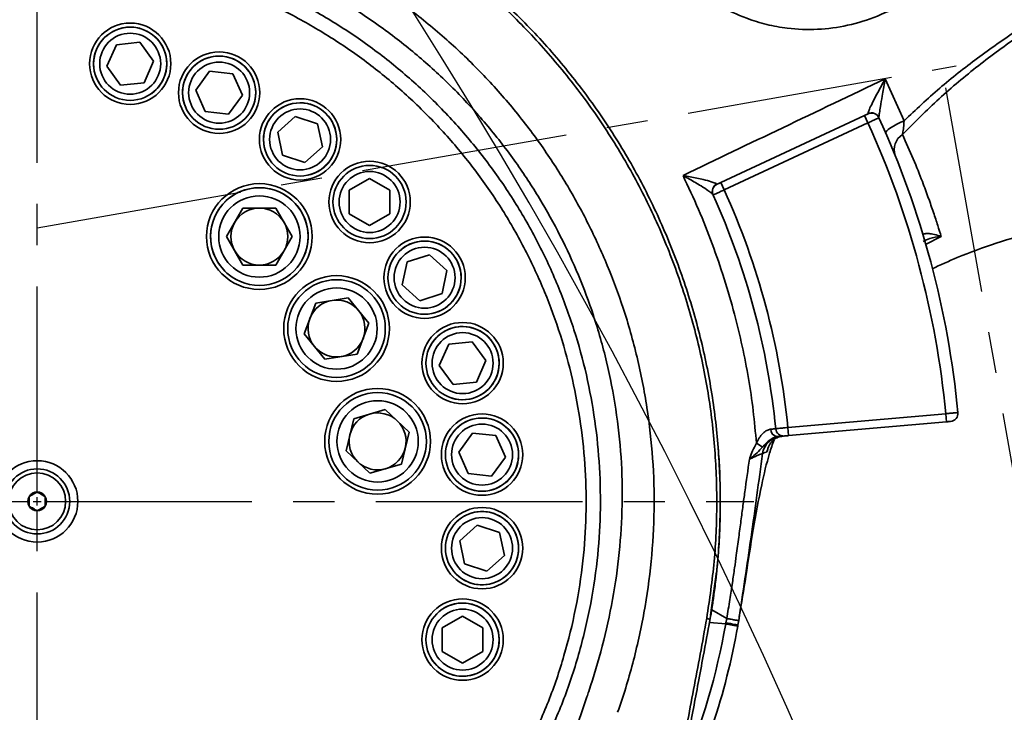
# Model space of a CAD drawing. Header units: millimetres. Extents: x -10540 to 6039, y -7467 to 6433.
# Tile 182 of 236: x -4195 to -3953, y 1843 to 2014. Entities that reach past the tile are written whole.
import ezdxf

# ---------------------------------------------------------------- set-up
doc = ezdxf.new("R2010")
doc.units = ezdxf.units.MM
doc.header["$LTSCALE"] = 8
doc.header["$PDSIZE"] = -1
doc.linetypes.add('CENTER', pattern=[10.16, 6.35, -1.27, 1.27, -1.27])
doc.layers.get('Defpoints').update_dxf_attribs({"true_color": 0x5e5e5e})
doc.layers.add('细实线层', color=7, linetype='Continuous')
doc.dimstyles.new('ISO-25', dxfattribs={"dimscale": 20, "dimtxt": 5, "dimasz": 6, "dimexe": 6, "dimexo": 0.625, "dimtad": 1, "dimtoh": 1, "dimdec": 0, "dimtxsty": 'Standard', "dimcen": 2.5, "dimclrd": 1, "dimclre": 1, "dimclrt": 4, "dimadec": 1, "dimazin": 2, "dimtfac": 1, "dimtdec": 0, "dimtmove": 0, "dimatfit": 0, "dimfxl": 1, "dimarcsym": 0})

# ---------------------------------------------------------------- blocks, each defined once
blk = doc.blocks.new('*D88')
at = {"color": 1, "lineweight": -2, "transparency": 16777216}
for p, q in [((-4178.33, 3196.66), (-1466.17, 3196.66)), ((-1586.17, 255.17), (-1586.17, 3076.66)), ((-4078.33, 135.17), (-1466.17, 135.17))]:
    blk.add_line(p, q, dxfattribs=at)
at = {"color": 1, "transparency": 16777216}
for points in [[(-1606.17, 3076.66), (-1566.17, 3076.66), (-1586.17, 3196.66)], [(-1606.17, 255.17), (-1566.17, 255.17), (-1586.17, 135.17)]]:
    blk.add_solid(points, dxfattribs=at)
at = {"layer": 'Defpoints', "color": 0, "transparency": 16777216}
for p in [(-4190.83, 3196.66), (-1586.17, 3196.66), (-4090.83, 135.17)]:
    blk.add_point(p, dxfattribs=at)
at = {"color": 4, "transparency": 16777216, "insert": (-1669.45, 1665.91), "char_height": 100, "attachment_point": 5, "rotation": 90}
blk.add_mtext('{\\H1.4x;3061}', dxfattribs=at)
blk = doc.blocks.new('*D91')
at = {"color": 1, "lineweight": -2, "transparency": 16777216}
for p, q in [((-4924.16, 2245.17), (-4924.16, 2365.17)), ((-4924.16, 2365.17), (-4625.36, 2365.17)), ((-3885.03, 2125.17), (-5044.16, 2125.17)), ((-4924.16, 1895.17), (-4924.16, 2125.17)), ((-4383.47, 1895.17), (-5044.16, 1895.17)), ((-4924.16, 1775.17), (-4924.16, 1655.17))]:
    blk.add_line(p, q, dxfattribs=at)
at = {"color": 1, "transparency": 16777216}
for points in [[(-4944.16, 2245.17), (-4904.16, 2245.17), (-4924.16, 2125.17)], [(-4944.16, 1775.17), (-4904.16, 1775.17), (-4924.16, 1895.17)]]:
    blk.add_solid(points, dxfattribs=at)
at = {"layer": 'Defpoints', "color": 0, "transparency": 16777216}
for p in [(-4924.16, 2125.17), (-3872.53, 2125.17), (-4370.97, 1895.17)]:
    blk.add_point(p, dxfattribs=at)
at = {"color": 4, "transparency": 16777216, "insert": (-4768.51, 2448.46), "char_height": 100, "attachment_point": 5}
blk.add_mtext('{\\H1.4x;230}', dxfattribs=at)
blk = doc.blocks.new('*D92')
at = {"color": 1, "lineweight": -2, "transparency": 16777216}
for p, q in [((-5283.09, 2397.17), (-5283.09, 2651.22)), ((-5283.09, 2651.22), (-4998.46, 2651.22)), ((-3867.33, 2277.17), (-5403.09, 2277.17)), ((-5283.09, 2125.17), (-5283.09, 2277.17)), ((-3851.78, 2125.17), (-5403.09, 2125.17)), ((-5283.09, 2005.17), (-5283.09, 1885.17))]:
    blk.add_line(p, q, dxfattribs=at)
at = {"color": 1, "lineweight": 13, "transparency": 16777216}
for points in [[(-5303.09, 2397.17), (-5263.09, 2397.17), (-5283.09, 2277.17)], [(-5303.09, 2005.17), (-5263.09, 2005.17), (-5283.09, 2125.17)]]:
    blk.add_solid(points, dxfattribs=at)
at = {"layer": 'Defpoints', "color": 0, "lineweight": 13, "transparency": 16777216}
for p in [(-5283.09, 2277.17), (-3854.83, 2277.17), (-3839.28, 2125.17)]:
    blk.add_point(p, dxfattribs=at)
at = {"color": 4, "transparency": 16777216, "insert": (-5134.52, 2733.72), "char_height": 100, "attachment_point": 5}
blk.add_mtext('{\\H1.4x;152}', dxfattribs=at)
blk = doc.blocks.new('*U97')
at = {"color": 0, "linetype": 'CENTER', "transparency": 16777216}
for p, q in [((0, 2), (0, 175.59)), ((-180.14, 0), (-2, 0)), ((2, 0), (176.29, 0)), ((0, -1373.71), (0, -2))]:
    blk.add_line(p, q, dxfattribs=at)
at = {"color": 0, "linetype": 'Continuous', "transparency": 16777216}
for p, q in [((-1, 0), (1, 0)), ((0, -1), (0, 1))]:
    blk.add_line(p, q, dxfattribs=at)
blk = doc.blocks.new('*D100')
at = {"layer": 'Defpoints', "color": 0, "transparency": 16777216}
for p in [(-4190.83, 2125.8), (-2909.83, 2125.17), (-3967.42, 1929.6), (-3669.79, 1679.14), (-3745.6, 667.95)]:
    blk.add_point(p, dxfattribs=at)
at = {"layer": '细实线层', "color": 1, "lineweight": -2, "transparency": 16777216}
blk.add_arc((-4001.9, 2125.71), 556.52, 292.3505, 347.5936, dxfattribs=at)
at = {"layer": '细实线层', "color": 1, "transparency": 16777216}
for points in [[(-3478.26, 2008.31), (-3438.49, 2003.97), (-3445.38, 2125.43)], [(-3784.71, 1591.78), (-3795.84, 1630.2), (-3905.53, 1577.59)]]:
    blk.add_solid(points, dxfattribs=at)
at = {"layer": '细实线层', "color": 4, "transparency": 16777216, "insert": (-3624.05, 1808.33), "char_height": 100, "attachment_point": 5, "rotation": 49.972}
blk.add_mtext('80°', dxfattribs=at)
blk = doc.blocks.new('*D102')
at = {"layer": 'Defpoints', "color": 0, "transparency": 16777216}
for p in [(-4190.83, 1962.39), (-3558.42, 1206.23), (-3038.6, 938.59), (-4190.83, 802.64), (-4190.83, 735.42)]:
    blk.add_point(p, dxfattribs=at)
at = {"layer": '细实线层', "color": 1, "lineweight": -2, "transparency": 16777216}
blk.add_arc((-4190.83, 735.42), 788.42, 18.72908, 81.27092, dxfattribs=at)
at = {"layer": '细实线层', "color": 1, "transparency": 16777216}
for points in [[(-4072.7, 1494.77), (-4069.65, 1534.65), (-4190.83, 1523.84)], [(-3424.78, 993.54), (-3463.53, 983.62), (-3414.39, 872.33)]]:
    blk.add_solid(points, dxfattribs=at)
at = {"layer": '细实线层', "color": 4, "transparency": 16777216, "insert": (-3643.51, 1387.69), "char_height": 100, "attachment_point": 5, "rotation": 320}
blk.add_mtext('80°', dxfattribs=at)
blk = doc.blocks.new('*D105')
at = {"layer": 'Defpoints', "color": 0, "transparency": 16777216}
for p in [(-4190.83, 1893.17), (-4428.18, 1280.34), (-5294.27, 1124.16), (-4190.83, 735.17), (-4190.83, 521.46)]:
    blk.add_point(p, dxfattribs=at)
at = {"layer": '细实线层', "color": 1, "lineweight": -2, "transparency": 16777216}
blk.add_arc((-4190.83, 735.17), 594.6, 101.583, 148.99841, dxfattribs=at)
at = {"layer": '细实线层', "color": 1, "transparency": 16777216}
for points in [[(-4312.23, 1337.56), (-4308.2, 1297.76), (-4190.83, 1329.77)], [(-4682.39, 1032.91), (-4718.58, 1049.95), (-4751.6, 932.86)]]:
    blk.add_solid(points, dxfattribs=at)
at = {"layer": '细实线层', "color": 4, "transparency": 16777216, "insert": (-4570.77, 1271.97), "char_height": 100, "attachment_point": 5, "rotation": 35.2907}
blk.add_mtext('60%%D', dxfattribs=at)

msp = doc.modelspace()

# ---------------------------------------------------------------- linework, layer by layer
at = {"linetype": 'Continuous', "lineweight": 35}
for p, q in [((-4165.61, 2008.04), (-4171.35, 2007.44)), ((-4162.21, 2003.37), (-4165.61, 2008.04)), ((-4171.35, 2007.44), (-4173.7, 2002.16)), ((-4164.56, 1998.1), (-4162.21, 2003.37)), ((-4173.7, 2002.16), (-4170.3, 1997.49)), ((-4148.43, 2000.94), (-4151.83, 1996.27)), ((-4142.69, 2000.33), (-4148.43, 2000.94)), ((-4140.34, 1995.06), (-4142.69, 2000.33)), ((-4170.3, 1997.49), (-4164.56, 1998.1)), ((-3982.25, 1999.07), (-3977.62, 1988.76)), ((-4151.83, 1996.27), (-4149.48, 1990.99)), ((-4143.74, 1990.39), (-4140.34, 1995.06)), ((-4149.48, 1990.99), (-4143.74, 1990.39)), ((-4127.37, 1989.81), (-4131.66, 1985.95)), ((-4121.88, 1988.03), (-4127.37, 1989.81)), ((-4022.72, 1973.56), (-3987.37, 1990.05)), ((-3986.52, 1988.23), (-4021.87, 1971.75)), ((-3986.52, 1988.23), (-3987.37, 1990.05)), ((-4131.66, 1985.95), (-4130.46, 1980.3)), ((-4120.68, 1982.38), (-4121.88, 1988.03)), ((-4124.97, 1978.52), (-4120.68, 1982.38)), ((-4130.46, 1980.3), (-4124.97, 1978.52)), ((-4109.08, 1974.55), (-4114.08, 1971.66)), ((-4104.08, 1971.66), (-4109.08, 1974.55)), ((-4022.72, 1973.56), (-4021.87, 1971.75)), ((-4114.08, 1971.66), (-4114.08, 1965.89)), ((-4104.08, 1965.89), (-4104.08, 1971.66)), ((-4144.27, 1960.29), (-4140.23, 1967.29)), ((-4140.23, 1967.29), (-4132.15, 1967.29)), ((-4132.15, 1967.29), (-4128.11, 1960.29)), ((-4114.08, 1965.89), (-4109.08, 1963)), ((-4109.08, 1963), (-4104.08, 1965.89)), ((-4140.23, 1953.29), (-4144.27, 1960.29)), ((-4128.11, 1960.29), (-4132.15, 1953.29)), ((-3968.49, 1960.27), (-3972.36, 1958.35)), ((-4094.36, 1955.82), (-4099.85, 1954.04)), ((-4090.07, 1951.96), (-4094.36, 1955.82)), ((-4132.15, 1953.29), (-4140.23, 1953.29)), ((-4099.85, 1954.04), (-4101.05, 1948.39)), ((-4091.27, 1946.31), (-4090.07, 1951.96)), ((-4101.05, 1948.39), (-4096.76, 1944.52)), ((-4122.31, 1943.94), (-4114.33, 1945.22)), ((-4114.33, 1945.22), (-4109.23, 1938.95)), ((-4096.76, 1944.52), (-4091.27, 1946.31)), ((-4125.19, 1936.39), (-4122.31, 1943.94)), ((-4109.23, 1938.95), (-4112.11, 1931.4)), ((-4120.09, 1930.12), (-4125.19, 1936.39)), ((-4089.6, 1933.83), (-4091.95, 1928.56)), ((-4083.86, 1934.44), (-4089.6, 1933.83)), ((-4080.47, 1929.77), (-4083.86, 1934.44)), ((-4112.11, 1931.4), (-4120.09, 1930.12)), ((-4091.95, 1928.56), (-4088.56, 1923.89)), ((-4082.82, 1924.49), (-4080.47, 1929.77)), ((-4088.56, 1923.89), (-4082.82, 1924.49)), ((-4114.87, 1907.64), (-4112.97, 1915.5)), ((-4112.97, 1915.5), (-4105.22, 1917.79)), ((-4105.22, 1917.79), (-4099.36, 1912.22)), ((-4006.22, 1913.33), (-3967.36, 1916.73)), ((-3967.19, 1914.74), (-3967.36, 1916.73)), ((-4006.22, 1913.33), (-4006.04, 1911.34)), ((-3967.19, 1914.74), (-4006.04, 1911.34)), ((-4099.36, 1912.22), (-4101.26, 1904.36)), ((-4083.78, 1911.94), (-4087.17, 1907.27)), ((-4078.03, 1911.34), (-4083.78, 1911.94)), ((-4075.69, 1906.07), (-4078.03, 1911.34)), ((-4109.01, 1902.07), (-4114.87, 1907.64)), ((-4087.17, 1907.27), (-4084.82, 1902)), ((-4079.08, 1901.4), (-4075.69, 1906.07)), ((-4011.15, 1908.01), (-4011.31, 1907.41)), ((-4101.26, 1904.36), (-4109.01, 1902.07)), ((-4084.82, 1902), (-4079.08, 1901.4)), ((-4082.63, 1889.32), (-4086.92, 1885.46)), ((-4077.14, 1887.54), (-4082.63, 1889.32)), ((-4075.94, 1881.89), (-4077.14, 1887.54)), ((-4086.92, 1885.46), (-4085.72, 1879.81)), ((-4080.23, 1878.03), (-4075.94, 1881.89)), ((-4085.72, 1879.81), (-4080.23, 1878.03)), ((-4023.73, 1877.83), (-4025.21, 1867.23)), ((-4024.95, 1868.54), (-4021.25, 1866.37)), ((-4086.21, 1866.95), (-4091.21, 1864.07)), ((-4081.21, 1864.07), (-4086.21, 1866.95)), ((-4025.44, 1865.67), (-4025.49, 1865.4)), ((-4025.49, 1865.4), (-4021.48, 1865.05)), ((-4021.48, 1865.05), (-4021.44, 1865.3)), ((-4021.44, 1865.3), (-4021.25, 1866.37)), ((-4018.48, 1864.78), (-4018.53, 1864.52)), ((-4018.3, 1865.86), (-4018.48, 1864.78)), ((-4018.45, 1864.99), (-4018.32, 1865.73)), ((-4091.21, 1864.07), (-4091.21, 1858.29)), ((-4081.21, 1858.29), (-4081.21, 1864.07)), ((-4091.21, 1858.29), (-4086.21, 1855.41)), ((-4086.21, 1855.41), (-4081.21, 1858.29))]:
    msp.add_line(p, q, dxfattribs=at)
at = {"linetype": 'Continuous', "lineweight": 35, "flags": 128}
for points in [[(-3977.62, 1988.76), (-3978.56, 1988.35), (-3979.45, 1987.91), (-3980.26, 1987.46), (-3980.96, 1987.02), (-3981.51, 1986.61), (-3981.9, 1986.25), (-3982.1, 1985.94), (-3982.12, 1985.71)], [(-4021.44, 1865.3), (-4020.86, 1865.2), (-4020.31, 1865.11), (-4019.8, 1865.02), (-4019.35, 1864.94), (-4018.98, 1864.87), (-4018.71, 1864.82), (-4018.54, 1864.79), (-4018.48, 1864.78)]]:
    msp.add_lwpolyline(points, dxfattribs=at)
at = {"linetype": 'Continuous', "lineweight": 35}
for centre, radius in [((-4167.96, 2002.77), 10), ((-4167.96, 2002.77), 9), ((-4167.96, 2002.77), 7.5), ((-4146.08, 1995.66), 10), ((-4146.08, 1995.66), 9), ((-4146.08, 1995.66), 7.5), ((-4126.17, 1984.16), 10), ((-4126.17, 1984.16), 9), ((-4126.17, 1984.16), 7.5), ((-4109.08, 1968.78), 10), ((-4109.08, 1968.78), 9), ((-4109.08, 1968.78), 7.5), ((-4136.19, 1960.29), 13), ((-4136.19, 1960.29), 12), ((-4136.19, 1960.29), 10), ((-4095.56, 1950.17), 10), ((-4095.56, 1950.17), 9), ((-4095.56, 1950.17), 7.5), ((-4117.21, 1937.67), 13), ((-4117.21, 1937.67), 12), ((-4117.21, 1937.67), 10), ((-4086.21, 1929.16), 10), ((-4086.21, 1929.16), 9), ((-4086.21, 1929.16), 7.5), ((-4107.12, 1909.93), 13), ((-4107.12, 1909.93), 12), ((-4107.12, 1909.93), 10), ((-4081.43, 1906.67), 10), ((-4081.43, 1906.67), 9), ((-4081.43, 1906.67), 7.5), ((-4190.83, 1895.17), 10), ((-4190.83, 1895.17), 8), ((-4190.83, 1895.17), 7), ((-4081.43, 1883.67), 10), ((-4081.43, 1883.67), 9), ((-4081.43, 1883.67), 7.5), ((-4086.21, 1861.18), 10), ((-4086.21, 1861.18), 9), ((-4086.21, 1861.18), 7.5)]:
    msp.add_circle(centre, radius, dxfattribs=at)
at = {"color": 4}
for centre, radius, start in [((-4190.83, 735.17), 2461.48, 10), ((-5195.42, 1315.17), 1301.48, 350.17884)]:
    msp.add_arc(centre, radius, start, 150, dxfattribs=at)
at = {"linetype": 'Continuous', "lineweight": 35}
for centre, radius, start, end in [((-4167.96, 2002.77), 9, 126, 216), ((-4167.96, 2002.77), 9, 306, 126), ((-4146.08, 1995.66), 9, 114, 204), ((-4146.08, 1995.66), 9, 294, 114), ((-4126.17, 1984.16), 9, 102, 192), ((-4126.17, 1984.16), 9, 282, 102), ((-3985.62, 1988.69), 2, 24.6522, 115.7054), ((-3985.62, 1988.66), 2, 24.4918, 115), ((-4190.83, 1895.17), 224.5, 5.5104, 24.4896), ((-4190.83, 1895.17), 227.5, 5.5082, 24.4918), ((-3975.64, 1981.65), 4.42, 122.8478, 198.6697), ((-4109.08, 1968.78), 9, 90, 180), ((-4109.08, 1968.78), 9, 270, 90), ((-4136.19, 1960.29), 12, 60, 240), ((-4022.83, 1971.4), 1.98, 115.3135, 203.9966), ((-4022.78, 1971.33), 2, 115, 204.3789), ((-4190.83, 1895.17), 185.5, 5.6178, 24.3822), ((-4136.19, 1960.29), 12, 330, 60), ((-4190.83, 1895.17), 182.5, 5.6211, 24.3789), ((-4136.19, 1960.29), 7, 90, 150), ((-4136.19, 1960.29), 7, 30, 90), ((-4136.19, 1960.29), 7, 150, 210), ((-4136.19, 1960.29), 7, 330, 30), ((-4095.56, 1950.17), 9, 78, 168), ((-4136.19, 1960.29), 7, 210, 270), ((-4136.19, 1960.29), 7, 270, 330), ((-4095.56, 1950.17), 9, 258, 78), ((-4117.21, 1937.67), 7, 99.1229, 159.1229), ((-4117.21, 1937.67), 7, 39.1229, 99.1229), ((-4117.21, 1937.67), 7, 339.1229, 39.1229), ((-4117.21, 1937.67), 7, 159.1229, 219.1229), ((-4086.21, 1929.16), 9, 66, 156), ((-4086.21, 1929.16), 9, 246, 66), ((-4117.21, 1937.67), 7, 279.1229, 339.1229), ((-4117.21, 1937.67), 7, 219.1229, 279.1229), ((-4107.12, 1909.93), 7, 106.4384, 166.4384), ((-4107.12, 1909.93), 7, 46.4384, 106.4384), ((-4081.43, 1906.67), 9, 54, 144), ((-3966.37, 1916.82), 2, 275, 5.5082), ((-4107.12, 1909.93), 7, 346.4384, 46.4384), ((-4081.43, 1906.67), 9, 234, 54), ((-4007.21, 1913.24), 2, 185.6211, 275), ((-4107.12, 1909.93), 7, 166.4384, 226.4384), ((-4007.5, 1906.19), 5, 95.004, 171.3643), ((-4008.64, 1912.89), 1.79, 179.2377, 266.0799), ((-4107.12, 1909.93), 7, 286.4384, 346.4384), ((-3974.05, 1971.82), 74.02, 237.4022, 238.7676), ((-4107.12, 1909.93), 7, 226.4384, 286.4384), ((-4190.83, 1895.17), 2.31, 150, 210), ((-4190.83, 1895.17), 2.31, 90, 150), ((-4190.83, 1895.17), 2.31, 30, 90), ((-4190.83, 1895.17), 2.31, 330, 30), ((-4190.83, 1895.17), 2.31, 210, 270), ((-4190.83, 1895.17), 2.31, 270, 330), ((-4081.43, 1883.67), 9, 42, 132), ((-4081.43, 1883.67), 9, 222, 42), ((-4086.21, 1861.18), 9, 30, 120), ((-4086.21, 1861.18), 9, 210, 30), ((-4190.83, 1895.17), 172, 337.3427, 349.9126), ((-4190.83, 1895.17), 175, 333.4207, 349.9126)]:
    msp.add_arc(centre, radius, start, end, dxfattribs=at)
for points, knots in [([(-4356.27, 1866), (-4356.27, 1866), (-4357.09, 1870.65), (-4358.33, 1880.04), (-4359, 1894.23), (-4358.49, 1908.44), (-4356.79, 1922.53), (-4353.88, 1936.42), (-4349.81, 1950.03), (-4344.62, 1963.26), (-4338.35, 1975.99), (-4330.99, 1988.13), (-4322.64, 1999.63), (-4313.35, 2010.39), (-4303.21, 2020.32), (-4292.24, 2029.35), (-4280.55, 2037.42), (-4268.22, 2044.5), (-4255.36, 2050.5), (-4242.05, 2055.37), (-4228.37, 2059.12), (-4214.43, 2061.7), (-4201.87, 2063.01), (-4194, 2063.12), (-4190.83, 2063.17)], [0, 0, 0, 0, 0, 0.048332, 0.096837, 0.145342, 0.193674, 0.241998, 0.290495, 0.338992, 0.387316, 0.435646, 0.484148, 0.532651, 0.580981, 0.629293, 0.677778, 0.726263, 0.774574, 0.82274, 0.87108, 0.919418, 0.967581, 1, 1, 1, 1]), ([(-4190.83, 2063.17), (-4187.66, 2063.12), (-4179.78, 2063.01), (-4167.22, 2061.7), (-4153.28, 2059.12), (-4139.6, 2055.37), (-4126.29, 2050.5), (-4113.43, 2044.5), (-4101.1, 2037.42), (-4089.41, 2029.35), (-4078.44, 2020.32), (-4068.3, 2010.39), (-4059.02, 1999.63), (-4050.66, 1988.13), (-4043.31, 1975.99), (-4037.03, 1963.26), (-4031.84, 1950.03), (-4027.77, 1936.42), (-4024.86, 1922.53), (-4023.16, 1908.44), (-4022.65, 1894.23), (-4023.32, 1880.04), (-4024.56, 1870.65), (-4025.38, 1866), (-4025.38, 1866)], [0, 0, 0, 0, 0.032419, 0.080582, 0.12892, 0.17726, 0.225426, 0.273737, 0.322222, 0.370707, 0.419019, 0.467349, 0.515852, 0.564354, 0.612684, 0.661008, 0.709505, 0.758002, 0.806326, 0.854658, 0.903163, 0.951668, 1, 1, 1, 1, 1]), ([(-3971.66, 2022.11), (-3973.53, 2020.66), (-3977.39, 2017.65), (-3984.13, 2014.32), (-3991.39, 2012.03), (-3998.89, 2011.04), (-4005.6, 2011.27), (-4011.43, 2012.34), (-4017.11, 2014.08), (-4023.19, 2016.97), (-4029.35, 2021.27), (-4034.68, 2026.56), (-4039.06, 2032.65), (-4042.34, 2039.41), (-4044.46, 2046.63), (-4045.3, 2054.11), (-4045.03, 2060.03), (-4044.42, 2063.36), (-4044.27, 2064.24)], [0, 0, 0, 0, 0.0652001, 0.1348807, 0.2045497, 0.2720924, 0.3396274, 0.3861237, 0.432621, 0.5002928, 0.5679639, 0.6355876, 0.7032138, 0.7711088, 0.8390068, 0.9073162, 0.9756287, 1, 1, 1, 1]), ([(-4190.83, 2062.43), (-4193.98, 2062.39), (-4201.81, 2062.29), (-4214.29, 2061.01), (-4228.13, 2058.42), (-4241.71, 2054.67), (-4254.93, 2049.82), (-4267.7, 2043.85), (-4279.94, 2036.82), (-4291.55, 2028.8), (-4302.44, 2019.85), (-4312.52, 2009.98), (-4321.76, 1999.3), (-4330.07, 1987.89), (-4337.4, 1975.83), (-4343.66, 1963.19), (-4348.86, 1950.05), (-4352.94, 1936.53), (-4355.88, 1922.72), (-4357.61, 1908.7), (-4358.13, 1894.57), (-4357.56, 1880.42), (-4356.18, 1871.1), (-4355.5, 1866.45)], [0, 0, 0, 0, 0.032407, 0.080543, 0.128859, 0.177191, 0.225349, 0.273617, 0.322057, 0.370498, 0.418767, 0.467073, 0.515551, 0.56403, 0.612337, 0.660683, 0.7092, 0.757717, 0.806061, 0.854456, 0.903025, 0.951598, 1, 1, 1, 1]), ([(-4026.16, 1866.45), (-4025.47, 1871.1), (-4024.1, 1880.42), (-4023.52, 1894.57), (-4024.04, 1908.7), (-4025.77, 1922.72), (-4028.71, 1936.53), (-4032.8, 1950.05), (-4037.99, 1963.19), (-4044.26, 1975.83), (-4051.58, 1987.89), (-4059.9, 1999.3), (-4069.13, 2009.98), (-4079.21, 2019.85), (-4090.1, 2028.8), (-4101.72, 2036.82), (-4113.96, 2043.85), (-4126.72, 2049.82), (-4139.94, 2054.67), (-4153.52, 2058.42), (-4167.36, 2061.01), (-4179.85, 2062.29), (-4187.68, 2062.39), (-4190.83, 2062.43)], [0, 0, 0, 0, 0.048402, 0.096975, 0.145544, 0.193939, 0.242283, 0.2908, 0.339317, 0.387663, 0.43597, 0.484449, 0.532927, 0.581233, 0.629502, 0.677943, 0.726383, 0.774651, 0.822809, 0.871141, 0.919457, 0.967593, 1, 1, 1, 1]), ([(-4333.57, 1843.32), (-4333.57, 1843.32), (-4334.83, 1846.88), (-4337.1, 1854.15), (-4339.73, 1865.32), (-4341.55, 1876.7), (-4342.56, 1888.53), (-4342.62, 1900.75), (-4341.63, 1913.3), (-4339.62, 1925.73), (-4336.7, 1937.51), (-4333, 1948.57), (-4328.66, 1958.92), (-4323.58, 1968.94), (-4317.74, 1978.61), (-4311.14, 1987.87), (-4303.81, 1996.67), (-4295.84, 2004.9), (-4286.64, 2013.08), (-4276.08, 2020.96), (-4264.08, 2028.29), (-4251.47, 2034.49), (-4238.96, 2039.27), (-4226.73, 2042.75), (-4214.88, 2045.11), (-4202.89, 2046.61), (-4194.84, 2046.8), (-4190.83, 2046.9)], [0, 0, 0, 0, 0, 0.039712, 0.07954, 0.119375, 0.159095, 0.202283, 0.24562, 0.288957, 0.332144, 0.370538, 0.40904, 0.447541, 0.485935, 0.525065, 0.564309, 0.603552, 0.642683, 0.690605, 0.738734, 0.786863, 0.834785, 0.876024, 0.917394, 0.958762, 1, 1, 1, 1]), ([(-4190.83, 2046.9), (-4186.96, 2046.81), (-4179.21, 2046.63), (-4167.65, 2045.24), (-4156.23, 2043.05), (-4144.65, 2039.88), (-4133.02, 2035.65), (-4121.43, 2030.3), (-4110.32, 2024.01), (-4100.02, 2016.97), (-4090.56, 2009.27), (-4081.92, 2001.05), (-4073.94, 1992.18), (-4066.83, 1982.9), (-4060.59, 1973.3), (-4055.18, 1963.46), (-4050.5, 1953.25), (-4046.43, 1942.31), (-4043.12, 1930.63), (-4040.7, 1918.25), (-4039.3, 1905.72), (-4038.93, 1893.08), (-4039.66, 1880.39), (-4041.44, 1867.75), (-4044.2, 1855.33), (-4046.68, 1847.27), (-4048.08, 1843.32), (-4048.08, 1843.32)], [0, 0, 0, 0, 0.039724, 0.079564, 0.119406, 0.159131, 0.202691, 0.246406, 0.290121, 0.33368, 0.374406, 0.415259, 0.456111, 0.496837, 0.535232, 0.573734, 0.612236, 0.650631, 0.693851, 0.737223, 0.780596, 0.823818, 0.867789, 0.911917, 0.956038, 1, 1, 1, 1, 1]), ([(-4190.83, 2038.88), (-4194.63, 2038.79), (-4202.26, 2038.61), (-4213.64, 2037.21), (-4224.87, 2035), (-4236.48, 2031.73), (-4248.34, 2027.26), (-4260.31, 2021.44), (-4271.7, 2014.56), (-4281.74, 2007.16), (-4290.48, 1999.48), (-4298.05, 1991.73), (-4305.03, 1983.44), (-4311.3, 1974.73), (-4316.85, 1965.62), (-4321.67, 1956.19), (-4325.79, 1946.43), (-4329.29, 1936.01), (-4332.04, 1924.92), (-4333.91, 1913.22), (-4334.79, 1901.42), (-4334.68, 1889.92), (-4333.65, 1878.78), (-4331.84, 1868.04), (-4329.36, 1857.45), (-4327.13, 1850.56), (-4326.02, 1847.12)], [0, 0, 0, 0, 0.041354, 0.082835, 0.124317, 0.165672, 0.213659, 0.261852, 0.310042, 0.358026, 0.397143, 0.436374, 0.475603, 0.514719, 0.553032, 0.591455, 0.629877, 0.66819, 0.711193, 0.754355, 0.797516, 0.840521, 0.880328, 0.920235, 0.960163, 1, 1, 1, 1]), ([(-4055.63, 1847.12), (-4055.48, 1847.56), (-4054.07, 1851.67), (-4051.7, 1859.57), (-4049.18, 1871), (-4047.53, 1882.59), (-4046.8, 1894.31), (-4047.08, 1906.1), (-4048.37, 1917.88), (-4050.64, 1929.53), (-4053.76, 1940.53), (-4057.62, 1950.84), (-4062.06, 1960.46), (-4067.2, 1969.73), (-4073.13, 1978.77), (-4079.89, 1987.5), (-4087.47, 1995.85), (-4095.68, 2003.58), (-4104.67, 2010.81), (-4114.45, 2017.42), (-4125, 2023.33), (-4136, 2028.35), (-4147.04, 2032.31), (-4158.01, 2035.28), (-4168.85, 2037.33), (-4179.81, 2038.63), (-4187.16, 2038.8), (-4190.83, 2038.88)], [0, 0, 0, 0, 0.005121, 0.047917, 0.090834, 0.133732, 0.1765, 0.219546, 0.26275, 0.305954, 0.349, 0.387321, 0.425751, 0.464183, 0.502505, 0.543221, 0.584066, 0.624912, 0.66563, 0.709252, 0.753028, 0.796805, 0.84043, 0.880265, 0.920215, 0.960165, 1, 1, 1, 1]), ([(-4314.91, 1834.2), (-4316.56, 1837.72), (-4319.85, 1844.78), (-4323.64, 1855.88), (-4326.56, 1867.24), (-4328.49, 1878.81), (-4329.41, 1890.54), (-4329.33, 1902.33), (-4328.25, 1914.09), (-4326.19, 1925.67), (-4323.13, 1936.99), (-4319.14, 1947.98), (-4314.24, 1958.61), (-4308.48, 1968.75), (-4301.9, 1978.33), (-4294.55, 1987.31), (-4286.48, 1995.65), (-4277.75, 2003.29), (-4268.39, 2010.16), (-4258.46, 2016.24), (-4248.08, 2021.47), (-4237.23, 2025.85), (-4225.98, 2029.3), (-4214.4, 2031.78), (-4202.65, 2033.35), (-4194.76, 2033.55), (-4190.83, 2033.65)], [0, 0, 0, 0, 0.042025, 0.0842, 0.126371, 0.168393, 0.210436, 0.252635, 0.294831, 0.336871, 0.378327, 0.419935, 0.461543, 0.502999, 0.544025, 0.585198, 0.626371, 0.667399, 0.708523, 0.749794, 0.791064, 0.83219, 0.874066, 0.916095, 0.958124, 1, 1, 1, 1]), ([(-4190.83, 2033.65), (-4186.94, 2033.56), (-4179.15, 2033.36), (-4167.55, 2031.83), (-4156.11, 2029.41), (-4144.93, 2026.03), (-4134.08, 2021.7), (-4123.62, 2016.48), (-4113.63, 2010.41), (-4104.2, 2003.53), (-4095.4, 1995.87), (-4087.27, 1987.5), (-4079.87, 1978.48), (-4073.27, 1968.91), (-4067.53, 1958.82), (-4062.65, 1948.31), (-4058.67, 1937.43), (-4055.61, 1926.3), (-4053.53, 1914.97), (-4052.39, 1903.52), (-4052.2, 1892.03), (-4052.98, 1880.35), (-4054.81, 1868.55), (-4057.74, 1856.73), (-4061.62, 1845.19), (-4065.04, 1837.86), (-4066.74, 1834.2)], [0, 0, 0, 0, 0.041344, 0.082836, 0.124327, 0.165671, 0.206991, 0.248457, 0.289924, 0.331242, 0.372495, 0.413896, 0.455296, 0.496547, 0.537604, 0.578808, 0.620013, 0.66107, 0.702025, 0.743125, 0.784227, 0.825186, 0.868804, 0.912589, 0.956378, 1, 1, 1, 1]), ([(-3906.59, 2032.52), (-3909.37, 2031.38), (-3914.94, 2029.11), (-3923.09, 2025.22), (-3931.09, 2021.02), (-3939.9, 2015.9), (-3949.4, 2009.76), (-3959.46, 2002.35), (-3969.13, 1994.32), (-3975.07, 1988.34), (-3978.04, 1985.36)], [0, 0, 0, 0, 0.104143, 0.208293, 0.313251, 0.418211, 0.562486, 0.706753, 0.853393, 1, 1, 1, 1]), ([(-3977.62, 1988.76), (-3974.74, 1991.46), (-3968.98, 1996.87), (-3959.62, 2004.23), (-3949.83, 2011.11), (-3940.45, 2016.92), (-3931.69, 2021.81), (-3923.6, 2025.91), (-3915.33, 2029.71), (-3909.66, 2031.93), (-3906.83, 2033.04)], [0, 0, 0, 0, 0.140946, 0.281919, 0.425062, 0.568214, 0.675785, 0.783354, 0.89168, 1, 1, 1, 1]), ([(-4190.83, 2030.17), (-4194.61, 2030.08), (-4202.19, 2029.89), (-4213.58, 2028.4), (-4224.92, 2025.97), (-4235.95, 2022.58), (-4246.49, 2018.33), (-4256.57, 2013.26), (-4266.29, 2007.31), (-4275.46, 2000.55), (-4283.94, 1993.13), (-4291.79, 1985.03), (-4298.99, 1976.23), (-4305.44, 1966.81), (-4311.04, 1956.95), (-4315.81, 1946.63), (-4319.73, 1935.84), (-4322.72, 1924.71), (-4324.74, 1913.45), (-4325.82, 1902.01), (-4325.91, 1890.43), (-4325.01, 1878.91), (-4323.15, 1867.63), (-4320.35, 1856.58), (-4316.65, 1845.68), (-4313.39, 1838.67), (-4311.76, 1835.17)], [0, 0, 0, 0, 0.041256, 0.082512, 0.124998, 0.167484, 0.208043, 0.248602, 0.29033, 0.332057, 0.372558, 0.413059, 0.454733, 0.496406, 0.537358, 0.578311, 0.620483, 0.662655, 0.704209, 0.745763, 0.788566, 0.831369, 0.872928, 0.914488, 0.957244, 1, 1, 1, 1]), ([(-4069.89, 1835.17), (-4068.23, 1838.75), (-4064.9, 1845.93), (-4061.12, 1857.21), (-4058.26, 1868.76), (-4056.48, 1880.3), (-4055.72, 1891.71), (-4055.91, 1902.94), (-4057.02, 1914.14), (-4059.05, 1925.22), (-4062.02, 1936.1), (-4065.91, 1946.73), (-4070.66, 1957.01), (-4076.25, 1966.88), (-4082.68, 1976.24), (-4089.9, 1985.05), (-4097.82, 1993.23), (-4106.4, 2000.72), (-4115.59, 2007.44), (-4125.32, 2013.38), (-4135.51, 2018.49), (-4146.09, 2022.72), (-4156.99, 2026.02), (-4168.14, 2028.39), (-4179.45, 2029.89), (-4187.04, 2030.08), (-4190.83, 2030.17)], [0, 0, 0, 0, 0.043684, 0.087534, 0.131382, 0.175062, 0.216079, 0.257238, 0.298395, 0.339407, 0.380494, 0.421728, 0.462962, 0.504048, 0.545286, 0.586673, 0.628061, 0.6693, 0.710564, 0.751976, 0.793388, 0.834652, 0.875915, 0.917326, 0.958737, 1, 1, 1, 1]), ([(-4032, 1975.28), (-4023.82, 1979.21), (-4007.24, 1987.17), (-3990.66, 1995.06), (-3982.25, 1999.07)], [0, 0, 0, 0, 0.492805, 1, 1, 1, 1]), ([(-3986.49, 1990.48), (-3986.5, 1990.54), (-3986.51, 1990.61), (-3986.41, 1990.96), (-3986.14, 1991.64), (-3985.41, 1993.18), (-3984.17, 1995.58), (-3983.05, 1997.65), (-3982.35, 1998.89), (-3982.26, 1999.06), (-3982.25, 1999.07)], [0, 0, 0, 0, 0.089307, 0.111117, 0.225317, 0.385805, 0.621359, 0.946439, 0.998526, 1, 1, 1, 1]), ([(-3982.25, 1999.07), (-3982.25, 1999.06), (-3982.29, 1998.87), (-3982.54, 1997.48), (-3982.95, 1995.15), (-3983.4, 1992.47), (-3983.67, 1990.76), (-3983.78, 1990.01), (-3983.82, 1989.64), (-3983.81, 1989.57), (-3983.81, 1989.52)], [0, 0, 0, 0, 0.001473, 0.053443, 0.378163, 0.614082, 0.774912, 0.889099, 0.911304, 1, 1, 1, 1]), ([(-3986.46, 1990.47), (-3986.46, 1990.47), (-3986.46, 1990.47), (-3986.5, 1990.45), (-3986.65, 1990.38), (-3986.89, 1990.27), (-3987.14, 1990.15), (-3987.3, 1990.08), (-3987.37, 1990.05)], [0, 0, 0, 0, 0.0069128, 0.2215862, 0.4362596, 0.6509381, 0.8656247, 1, 1, 1, 1]), ([(-3983.8, 1989.49), (-3983.83, 1989.47), (-3983.89, 1989.44), (-3984.38, 1989.22), (-3985.07, 1988.9), (-3985.83, 1988.55), (-3986.33, 1988.32), (-3986.52, 1988.23)], [0, 0, 0, 0, 0.221511, 0.436208, 0.650908, 0.865613, 1, 1, 1, 1]), ([(-3977.62, 1988.76), (-3977.66, 1988.2), (-3977.73, 1987.1), (-3977.91, 1985.99), (-3978.01, 1985.48), (-3978.04, 1985.36)], [0, 0, 0, 0, 0.451089, 0.872738, 1, 1, 1, 1]), ([(-3978.04, 1985.36), (-3977.12, 1983.33), (-3975.29, 1979.28), (-3973.25, 1974.12), (-3971.63, 1969.77), (-3970.37, 1966.16), (-3969.31, 1962.93), (-3968.77, 1961.16), (-3968.49, 1960.27)], [0, 0, 0, 0, 0.19549, 0.3914, 0.542855, 0.694302, 0.847154, 1, 1, 1, 1]), ([(-4013.93, 1909.46), (-4014.18, 1912.13), (-4014.67, 1917.46), (-4015.85, 1925.43), (-4017.39, 1933.36), (-4019.37, 1941.55), (-4021.81, 1949.94), (-4024.77, 1958.53), (-4028.11, 1967.01), (-4030.7, 1972.53), (-4032, 1975.28)], [0, 0, 0, 0, 0.116737, 0.233473, 0.351208, 0.468946, 0.601064, 0.733185, 0.866596, 1, 1, 1, 1]), ([(-4032, 1975.28), (-4031.99, 1975.28), (-4031.39, 1975.18), (-4029.69, 1974.87), (-4027.27, 1974.36), (-4025.21, 1973.83), (-4024.32, 1973.53), (-4023.85, 1973.34), (-4023.76, 1973.26), (-4023.68, 1973.2)], [0, 0, 0, 0, 0.001602, 0.173828, 0.496704, 0.72034, 0.863471, 0.887092, 1, 1, 1, 1]), ([(-4024.64, 1970.6), (-4024.71, 1970.69), (-4024.79, 1970.8), (-4025.2, 1971.14), (-4025.98, 1971.72), (-4027.8, 1972.89), (-4029.94, 1974.15), (-4031.46, 1974.99), (-4031.99, 1975.28), (-4032, 1975.28)], [0, 0, 0, 0, 0.113495, 0.136725, 0.279785, 0.503093, 0.825865, 0.998395, 1, 1, 1, 1]), ([(-4022.72, 1973.56), (-4022.72, 1973.56), (-4022.82, 1973.51), (-4023.03, 1973.42), (-4023.3, 1973.29), (-4023.5, 1973.2), (-4023.61, 1973.15), (-4023.62, 1973.14), (-4023.62, 1973.14)], [0, 0, 0, 0, 0.006859, 0.221562, 0.436264, 0.65096, 0.865643, 1, 1, 1, 1]), ([(-4024.6, 1970.5), (-4024.59, 1970.51), (-4024.56, 1970.52), (-4024.24, 1970.67), (-4023.63, 1970.95), (-4022.81, 1971.32), (-4022.19, 1971.61), (-4021.87, 1971.75)], [0, 0, 0, 0, 0.134374, 0.349083, 0.563801, 0.778522, 1, 1, 1, 1]), ([(-3970.75, 1952.35), (-3968.69, 1953.29), (-3963.54, 1955.66), (-3954.88, 1958.73), (-3944.7, 1961.86), (-3933.89, 1964.62), (-3922.49, 1967.08), (-3910.72, 1969.19), (-3900, 1970.82), (-3893.22, 1971.63), (-3890.44, 1971.96)], [0, 0, 0, 0, 0.0817295, 0.2051486, 0.3317775, 0.4667144, 0.6080946, 0.7532876, 0.8988045, 1, 1, 1, 1]), ([(-3972.96, 1960.66), (-3972.94, 1960.74), (-3972.92, 1960.89), (-3972.42, 1961.03), (-3971.53, 1961.03), (-3970.16, 1960.81), (-3969.09, 1960.49), (-3968.5, 1960.27), (-3968.49, 1960.27)], [0, 0, 0, 0, 0.1449759, 0.2913697, 0.5189629, 0.7481989, 0.9983563, 1, 1, 1, 1]), ([(-3968.49, 1960.27), (-3968.5, 1960.27), (-3969.5, 1960.21), (-3971.16, 1959.97), (-3972.43, 1959.35), (-3972.95, 1959.08)], [0, 0, 0, 0, 0.003492, 0.584976, 1, 1, 1, 1]), ([(-3964.38, 1917.01), (-3964.39, 1917.01), (-3964.42, 1917.01), (-3964.77, 1916.97), (-3965.44, 1916.91), (-3966.33, 1916.83), (-3967.02, 1916.76), (-3967.36, 1916.73)], [0, 0, 0, 0, 0.134377, 0.349085, 0.563799, 0.778516, 1, 1, 1, 1]), ([(-4010.43, 1912.91), (-4010.1, 1912.95), (-4009.45, 1913.01), (-4009.21, 1913.04), (-4009.2, 1913.05), (-4009.2, 1913.05)], [0, 0, 0, 0, 0.4696151, 0.9392788, 1, 1, 1, 1]), ([(-4009.2, 1913.05), (-4009.17, 1913.05), (-4009.1, 1913.06), (-4008.57, 1913.11), (-4007.8, 1913.18), (-4006.97, 1913.26), (-4006.43, 1913.31), (-4006.22, 1913.33)], [0, 0, 0, 0, 0.221517, 0.436209, 0.650906, 0.865611, 1, 1, 1, 1]), ([(-3967.19, 1914.74), (-3967.19, 1914.74), (-3967.07, 1914.75), (-3966.84, 1914.77), (-3966.55, 1914.79), (-3966.32, 1914.81), (-3966.21, 1914.82), (-3966.2, 1914.82), (-3966.19, 1914.83)], [0, 0, 0, 0, 0.006869, 0.221566, 0.436263, 0.650955, 0.865639, 1, 1, 1, 1]), ([(-4013.93, 1909.46), (-4013.71, 1909.91), (-4013.29, 1910.8), (-4012.4, 1911.92), (-4011.42, 1912.65), (-4010.76, 1912.87), (-4010.48, 1912.91), (-4010.43, 1912.91)], [0, 0, 0, 0, 0.265466, 0.5277689, 0.7696313, 0.9623257, 1, 1, 1, 1]), ([(-4008.76, 1911.1), (-4009.03, 1911.05), (-4009.57, 1910.95), (-4010.6, 1910.38), (-4011.59, 1909.5), (-4012.15, 1908.86), (-4012.43, 1908.53)], [0, 0, 0, 0, 0.25463, 0.500206, 0.745225, 1, 1, 1, 1]), ([(-4011.31, 1907.41), (-4011.31, 1907.42), (-4011.29, 1907.55), (-4011.17, 1908.19), (-4010.73, 1909.26), (-4009.79, 1910.3), (-4008.66, 1910.99), (-4007.8, 1911.15), (-4007.38, 1911.22)], [0, 0, 0, 0, 0.001767, 0.075541, 0.35024, 0.624839, 0.812481, 1, 1, 1, 1]), ([(-4007.27, 1911.23), (-4007.34, 1911.23), (-4007.52, 1911.21), (-4008.27, 1911.14), (-4008.76, 1911.1)], [0, 0, 0, 0, 0.352986, 1, 1, 1, 1]), ([(-4007.04, 1911.25), (-4007.04, 1911.25), (-4007.04, 1911.25), (-4007, 1911.26), (-4006.83, 1911.27), (-4006.57, 1911.29), (-4006.29, 1911.32), (-4006.11, 1911.33), (-4006.04, 1911.34)], [0, 0, 0, 0, 0.006923, 0.221591, 0.436258, 0.650934, 0.865621, 1, 1, 1, 1]), ([(-4024.62, 1870.71), (-4024.54, 1871.23), (-4024.4, 1872.21), (-4024.15, 1874.12), (-4023.89, 1876.24), (-4023.65, 1878.52), (-4023.44, 1880.8), (-4023.14, 1884.51), (-4022.89, 1889.43), (-4022.79, 1895.4), (-4022.91, 1901.15), (-4023.1, 1905.43), (-4023.31, 1907.83), (-4023.36, 1908.31)], [0, 0, 0, 0, 0.079012, 0.151701, 0.212958, 0.265381, 0.320879, 0.381662, 0.540467, 0.684149, 0.822645, 0.964347, 1, 1, 1, 1]), ([(-4018.15, 1866.86), (-4017.61, 1870.14), (-4016.44, 1877.28), (-4014.84, 1888.11), (-4012.93, 1898.21), (-4011.22, 1905.6), (-4010, 1909.24), (-4009.62, 1910.34)], [0, 0, 0, 0, 0.2246308, 0.4878158, 0.7400801, 0.921185, 1, 1, 1, 1]), ([(-4015.65, 1905.57), (-4015.65, 1905.58), (-4015.61, 1905.69), (-4015.37, 1906.36), (-4014.9, 1907.7), (-4014.27, 1908.85), (-4013.93, 1909.46)], [0, 0, 0, 0, 0.003929, 0.081469, 0.506142, 1, 1, 1, 1]), ([(-4012.43, 1908.53), (-4012.87, 1908.06), (-4013.74, 1907.11), (-4014.9, 1906.17), (-4015.54, 1905.66), (-4015.65, 1905.57), (-4015.65, 1905.57)], [0, 0, 0, 0, 0.454597, 0.90961, 0.996723, 1, 1, 1, 1]), ([(-4012.44, 1906.94), (-4013.36, 1900.09), (-4015.21, 1886.38), (-4017.27, 1872.7), (-4018.3, 1865.86)], [0, 0, 0, 0, 0.49998, 1, 1, 1, 1]), ([(-4012.44, 1906.94), (-4012.48, 1906.93), (-4012.56, 1906.92), (-4013.13, 1906.68), (-4013.93, 1906.34), (-4014.82, 1905.94), (-4015.41, 1905.68), (-4015.65, 1905.57)], [0, 0, 0, 0, 0.196376, 0.398573, 0.612816, 0.842031, 1, 1, 1, 1]), ([(-4011.31, 1907.41), (-4011.4, 1907.38), (-4011.67, 1907.26), (-4012.03, 1907.12), (-4012.3, 1907), (-4012.41, 1906.96), (-4012.44, 1906.94)], [0, 0, 0, 0, 0.222021, 0.681698, 0.90372, 1, 1, 1, 1]), ([(-4011.21, 1907.83), (-4011.25, 1907.7), (-4011.28, 1907.56), (-4011.31, 1907.42), (-4011.31, 1907.41)], [0, 0, 0, 0, 0.957422, 1, 1, 1, 1]), ([(-4021.25, 1866.37), (-4020.99, 1867.92), (-4020.5, 1870.86), (-4019.87, 1875.01), (-4019.34, 1878.64), (-4018.82, 1882.36), (-4018.3, 1886.23), (-4017.76, 1890.31), (-4017.27, 1894.02), (-4016.59, 1899.07), (-4016.04, 1902.88), (-4015.65, 1905.57)], [0, 0, 0, 0, 0.1195028, 0.2255049, 0.3179908, 0.3969554, 0.5100641, 0.6139607, 0.7086434, 0.7941213, 1, 1, 1, 1]), ([(-4190.83, 1897.48), (-4191.18, 1897.28), (-4191.85, 1896.89), (-4192.52, 1896.51), (-4192.83, 1896.33)], [0, 0, 0, 0, 0.534671, 1, 1, 1, 1]), ([(-4192.83, 1896.33), (-4192.83, 1896.22), (-4192.83, 1895.73), (-4192.83, 1894.94), (-4192.83, 1894.29), (-4192.83, 1894.02)], [0, 0, 0, 0, 0.14427, 0.645991, 1, 1, 1, 1]), ([(-4188.83, 1896.33), (-4189.18, 1896.53), (-4189.85, 1896.92), (-4190.52, 1897.3), (-4190.83, 1897.48)], [0, 0, 0, 0, 0.534671, 1, 1, 1, 1]), ([(-4188.83, 1894.02), (-4188.83, 1894.29), (-4188.83, 1894.94), (-4188.83, 1895.73), (-4188.83, 1896.22), (-4188.83, 1896.33)], [0, 0, 0, 0, 0.354009, 0.85573, 1, 1, 1, 1]), ([(-4192.83, 1894.02), (-4192.47, 1893.81), (-4191.8, 1893.43), (-4191.14, 1893.04), (-4190.83, 1892.86)], [0, 0, 0, 0, 0.534671, 1, 1, 1, 1]), ([(-4190.83, 1892.86), (-4190.47, 1893.07), (-4189.8, 1893.45), (-4189.14, 1893.84), (-4188.83, 1894.02)], [0, 0, 0, 0, 0.534671, 1, 1, 1, 1]), ([(-4024.39, 1872.27), (-4024.4, 1872.22), (-4024.49, 1871.56), (-4024.66, 1870.42), (-4024.91, 1868.74), (-4025.09, 1867.7), (-4025.18, 1867.13)], [0, 0, 0, 0, 0.02117, 0.276872, 0.601396, 1, 1, 1, 1]), ([(-4031.36, 1838.4), (-4031.24, 1839.05), (-4030.6, 1842.57), (-4029.38, 1848.95), (-4027.75, 1857.65), (-4026.69, 1863.49), (-4026.16, 1866.45)], [0, 0, 0, 0, 0.069837, 0.376556, 0.683997, 1, 1, 1, 1]), ([(-4025.38, 1866), (-4025.38, 1866), (-4025.9, 1863.03), (-4026.88, 1857.87), (-4027.85, 1852.71), (-4028.26, 1850.51)], [0, 0, 0, 0, 0.000004, 0.573715, 1, 1, 1, 1]), ([(-4030.61, 1837.96), (-4030.6, 1837.97), (-4029.84, 1842.16), (-4029.05, 1846.34), (-4028.26, 1850.52)], [0, 0, 0, 0, 0.002419, 1, 1, 1, 1]), ([(-4076.71, 1785.6), (-4073.21, 1795.72), (-4066.13, 1816.23), (-4059.16, 1836.73), (-4055.63, 1847.12)], [0, 0, 0, 0, 0.493335, 1, 1, 1, 1])]:
    msp.add_open_spline(points, degree=3, knots=knots, dxfattribs=at)
for points in [[(-4026.16, 1866.45), (-4025.92, 1866.36), (-4025.46, 1866.17), (-4025.4, 1866.06), (-4025.38, 1866)], [(-4021.48, 1865.05), (-4021.1, 1864.98), (-4020.32, 1864.84), (-4019.35, 1864.67), (-4018.66, 1864.54), (-4018.58, 1864.53), (-4018.53, 1864.52)], [(-4021.25, 1866.37), (-4020.87, 1866.3), (-4020.09, 1866.17), (-4019.11, 1866), (-4018.43, 1865.88), (-4018.34, 1865.87), (-4018.3, 1865.86)]]:
    msp.add_open_spline(points, degree=3, dxfattribs=at)
at = {"layer": '细实线层', "color": 2, "linetype": 'CENTER'}
for p, q in [((-4190.83, 1962.39), (-3964.85, 2002.24)), ((-3967.42, 1996.82), (-3745.6, 735.17))]:
    msp.add_line(p, q, dxfattribs=at)

# ---------------------------------------------------------------- block references
at = {"color": 4, "linetype": 'CENTER'}
msp.add_blockref('*U97', (-4190.83, 1895.17), dxfattribs=at)

# ---------------------------------------------------------------- dimensions: what is measured, and where the dimension line sits
for base, p1, p2, picture, middle in [((-1586.17, 3196.66), (-4090.83, 135.17), (-4190.83, 3196.66), '*D88', (-1669.45, 1665.91)), ((-4924.16, 2125.17), (-4370.97, 1895.17), (-3872.53, 2125.17), '*D91', (-4768.51, 2448.46))]:
    dim = msp.add_linear_dim(base=base, p1=p1, p2=p2, angle=90, text='{\\H1.4x;<>}', dimstyle='ISO-25')
    dim.commit()
    dim.dimension.update_dxf_attribs({"geometry": picture, "text_midpoint": middle})
dim = msp.add_linear_dim(base=(-5283.09, 2277.17), p1=(-3839.28, 2125.17), p2=(-3854.83, 2277.17), angle=90, text='{\\H1.4x;<>}', dimstyle='ISO-25')
dim.commit()
dim.dimension.update_dxf_attribs({"geometry": '*D92', "text_midpoint": (-5134.52, 2651.22), "dimtype": 160})
at = {"layer": '细实线层', "color": 2}
for base, line1, line2, picture, middle in [((-3669.79, 1679.14), ((-4190.83, 2125.8), (-2909.83, 2125.17)), ((-3967.42, 1929.6), (-3745.6, 667.95)), '*D100', (-3624.05, 1808.33)), ((-3558.42, 1206.23), ((-4190.83, 735.42), (-3038.6, 938.59)), ((-4190.83, 802.64), (-4190.83, 1962.39)), '*D102', (-3643.51, 1387.69))]:
    dim = msp.add_angular_dim_2l(base=base, line1=line1, line2=line2, dimstyle='ISO-25', dxfattribs=at)
    dim.commit()
    dim.dimension.update_dxf_attribs({"geometry": picture, "text_midpoint": middle})
dim = msp.add_angular_dim_2l(base=(-4428.18, 1280.34), line1=((-4190.83, 521.46), (-4190.83, 1893.17)), line2=((-4190.83, 735.17), (-5294.27, 1124.16)), text='60%%D', dimstyle='ISO-25', dxfattribs=at)
dim.commit()
dim.dimension.update_dxf_attribs({"geometry": '*D105', "text_midpoint": (-4570.77, 1271.97)})

doc.saveas('drawing.dxf')
